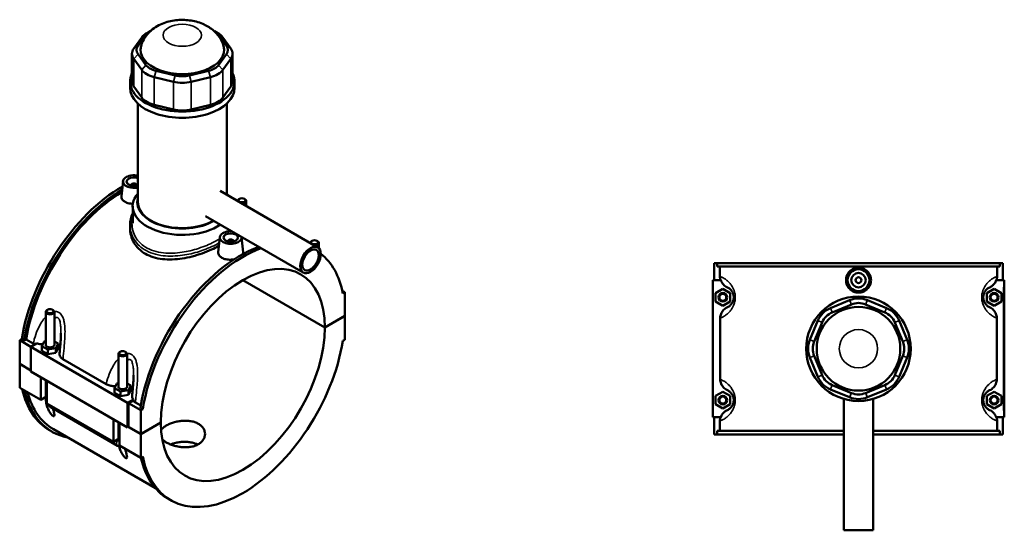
# Model space of a CAD drawing. Header units: millimetres. Extents: x -252 to 972, y -114 to 1174.
# Tile 8 of 8: x -116 to 563, y 822 to 1174. Entities that reach past the tile are written whole.
import ezdxf

# ---------------------------------------------------------------- set-up
doc = ezdxf.new("R2010")
doc.units = ezdxf.units.MM
doc.layers.add('Visible (ANSI)', color=7, linetype='Continuous', lineweight=50)
doc.layers.add('Visible Narrow (ANSI)', color=7, linetype='Continuous', lineweight=35)

msp = doc.modelspace()

# ---------------------------------------------------------------- linework, layer by layer
at = {"layer": 'Visible (ANSI)'}
for p, q in [((-31.81, 1161.49), (-37.28, 1153.87)), ((-34.32, 1155.77), (-28.85, 1163.4)), ((-26.08, 1165.8), (-28.34, 1164.49)), ((18.44, 1165.8), (20.71, 1164.49)), ((21.22, 1163.4), (26.69, 1155.77)), ((29.65, 1153.87), (24.17, 1161.49)), ((-38.5, 1150.33), (-38.5, 1131.26)), ((-28.85, 1142.49), (-34.32, 1150.11)), ((26.69, 1150.11), (21.22, 1142.49)), ((30.86, 1150.33), (30.86, 1131.26)), ((-37.28, 1146.8), (-31.81, 1139.17)), ((24.17, 1139.17), (29.65, 1146.8)), ((-23.15, 1134.17), (-9.94, 1131.01)), ((-8.72, 1135.33), (-21.93, 1138.49)), ((14.29, 1138.49), (1.08, 1135.33)), ((2.31, 1131.01), (15.52, 1134.17)), ((-39.82, 1126.93), (-39.82, 1131.26)), ((-31.81, 1120.1), (-37.28, 1127.73)), ((29.65, 1127.73), (24.17, 1120.1)), ((32.18, 1126.93), (32.18, 1131.26)), ((-34.42, 1047.93), (-34.42, 1115.98)), ((-9.94, 1111.94), (-23.15, 1115.1)), ((15.52, 1115.1), (2.31, 1111.94)), ((26.78, 1053.24), (26.78, 1115.98)), ((-44.68, 1062.57), (-45.78, 1052.35)), ((-39.19, 1059.85), (-39.19, 1059.66)), ((-35.19, 1059.85), (-35.19, 1059.66)), ((22.23, 1055.87), (89.57, 1016.99)), ((-38.02, 1033.71), (-38.02, 1045.32)), ((34.27, 1048.92), (34.27, 1048.94)), ((35.57, 1050.41), (35.14, 1050.17)), ((38.96, 1050.41), (39.39, 1050.17)), ((40.27, 1045.46), (40.27, 1048.94)), ((12.23, 1038.55), (79.57, 999.67)), ((-39.82, 1032.34), (-39.82, 1030.15)), ((22.07, 1024.03), (20.98, 1013.81)), ((27.56, 1021.12), (27.56, 1021.32)), ((31.56, 1021.12), (31.56, 1021.32)), ((37.04, 1024.03), (38.15, 1013.77)), ((84.33, 1020.04), (84.33, 1020.02)), ((85.63, 1021.51), (85.21, 1021.26)), ((89.03, 1021.51), (89.45, 1021.26)), ((90.33, 1020.04), (90.33, 1016.4)), ((362.77, 1006.23), (362.77, 994.43)), ((362.77, 1006.23), (364.75, 1006.23)), ((364.75, 1006.23), (559.8, 1006.23)), ((364.75, 1003.87), (364.75, 1006.23)), ((559.8, 1006.23), (559.8, 1003.87)), ((559.8, 1006.23), (561.77, 1006.23)), ((561.77, 1006.23), (561.77, 994.43)), ((559.8, 1003.87), (364.75, 1003.87)), ((366.74, 997.01), (366.74, 1003.87)), ((557.8, 997.01), (557.8, 1003.87)), ((94.47, 961.75), (37.87, 994.43)), ((37.94, 994.47), (94.47, 961.83)), ((367.36, 994.43), (361.77, 994.43)), ((361.77, 994.43), (361.77, 900.03)), ((557.19, 994.43), (562.27, 994.43)), ((562.27, 994.43), (562.77, 994.43)), ((562.77, 900.03), (562.77, 994.43)), ((106.47, 987.12), (108.26, 986.08)), ((108.26, 986.08), (106.86, 985.28)), ((108.26, 969.79), (108.26, 986.08)), ((363.77, 985.52), (368.77, 988.41)), ((363.77, 979.75), (363.77, 985.52)), ((368.77, 988.41), (373.77, 985.52)), ((373.77, 985.52), (373.77, 979.75)), ((555.77, 988.41), (550.77, 985.52)), ((550.77, 985.52), (550.77, 979.75)), ((560.77, 985.52), (555.77, 988.41)), ((560.77, 979.75), (560.77, 985.52)), ((368.77, 976.86), (363.77, 979.75)), ((373.77, 979.75), (368.77, 976.86)), ((456.15, 980.7), (442.94, 975.22)), ((444.16, 972.27), (457.37, 977.74)), ((467.17, 977.74), (480.38, 972.27)), ((481.61, 975.22), (468.4, 980.7)), ((550.77, 979.75), (555.77, 976.86)), ((555.77, 976.86), (560.77, 979.75)), ((-97.96, 972.6), (-97.96, 949.91)), ((-96.66, 974.07), (-97.08, 973.82)), ((-93.27, 974.07), (-92.84, 973.82)), ((-91.96, 972.6), (-91.96, 949.91)), ((94.47, 961.83), (108.26, 969.79)), ((108.26, 969.71), (94.47, 961.75)), ((108.19, 969.75), (108.26, 969.71)), ((108.26, 953.42), (108.26, 969.71)), ((366.96, 968.34), (366.96, 926.12)), ((434.28, 966.57), (428.81, 953.36)), ((431.77, 952.13), (437.24, 965.34)), ((487.31, 965.34), (492.78, 952.13)), ((495.74, 953.36), (490.27, 966.57)), ((557.59, 926.12), (557.59, 968.34)), ((-115.89, 953.02), (-114.5, 953.82)), ((-115.89, 953.02), (-108.26, 948.61)), ((-115.89, 936.73), (-115.89, 953.02)), ((-112.83, 952.86), (-114.5, 953.82)), ((-111.42, 953.67), (-112.83, 952.86)), ((-106.56, 950.87), (-111.42, 953.67)), ((-104.31, 950.89), (-108.26, 948.61)), ((-100.54, 949.05), (-99.05, 952.27)), ((-99.05, 952.27), (-97.96, 952.44)), ((-91.96, 952.26), (-89.39, 950.78)), ((-89.39, 950.78), (-90.88, 947.56)), ((-89.39, 947.51), (-89.39, 950.78)), ((106.86, 952.62), (108.26, 953.42)), ((-108.26, 948.61), (-41.51, 910.07)), ((-108.26, 948.61), (-108.26, 931.5)), ((-100.54, 945.78), (-100.54, 949.05)), ((-96.46, 946.69), (-100.54, 949.05)), ((-100.54, 945.78), (-96.46, 943.43)), ((-90.88, 947.56), (-96.46, 946.69)), ((-96.46, 943.43), (-96.46, 946.69)), ((-96.46, 943.43), (-90.88, 944.29)), ((-90.88, 944.29), (-90.88, 947.56)), ((-90.88, 944.29), (-89.39, 947.51)), ((-47.9, 921.01), (-47.9, 943.69)), ((-46.6, 945.16), (-47.02, 944.92)), ((-43.2, 945.16), (-42.78, 944.92)), ((-41.9, 921.01), (-41.9, 943.69)), ((-115.89, 936.73), (-108.26, 932.32)), ((-115.89, 936.64), (-115.82, 936.69)), ((-115.89, 920.36), (-115.89, 936.64)), ((-108.26, 932.24), (-115.89, 936.64)), ((-86.14, 940.07), (-56.29, 922.84)), ((428.81, 941.11), (434.28, 927.9)), ((437.24, 929.12), (431.77, 942.33)), ((492.78, 942.33), (487.31, 929.12)), ((490.27, 927.9), (495.74, 941.11)), ((-108.26, 931.5), (-41.51, 892.96)), ((-101.33, 911.95), (-101.33, 927.5)), ((-97.96, 925.56), (-97.96, 913.17)), ((-97.08, 925.05), (-97.08, 909.5)), ((-50.48, 920.15), (-48.98, 923.37)), ((-48.98, 923.37), (-47.9, 923.53)), ((-41.9, 923.36), (-39.32, 921.87)), ((-115.89, 920.36), (-101.33, 911.95)), ((-50.48, 916.88), (-50.48, 920.15)), ((-46.39, 917.79), (-50.48, 920.15)), ((-50.48, 916.88), (-46.39, 914.52)), ((-40.82, 918.65), (-46.39, 917.79)), ((-46.39, 914.52), (-46.39, 917.79)), ((-39.32, 921.87), (-40.82, 918.65)), ((-40.82, 915.39), (-40.82, 918.65)), ((-40.82, 915.39), (-39.32, 918.61)), ((-39.32, 918.61), (-39.32, 921.87)), ((363.77, 914.72), (368.77, 917.61)), ((368.77, 917.61), (373.77, 914.72)), ((442.94, 919.24), (456.15, 913.77)), ((457.37, 916.72), (444.16, 922.2)), ((480.38, 922.2), (467.17, 916.72)), ((468.4, 913.77), (481.61, 919.24)), ((555.77, 917.61), (550.77, 914.72)), ((560.77, 914.72), (555.77, 917.61)), ((-98.52, 913.57), (-101.33, 911.95)), ((-97.96, 913.89), (-98.52, 913.57)), ((-98.52, 913.57), (-97.96, 913.25)), ((-97.08, 909.5), (-51.26, 883.04)), ((-46.39, 914.52), (-40.82, 915.39)), ((-41.51, 910.07), (-37.55, 912.35)), ((-41.51, 892.96), (-41.51, 910.07)), ((-37.69, 911.46), (-40.8, 909.66)), ((-40.8, 909.66), (-32.46, 904.84)), ((-40.8, 909.66), (-40.8, 893.37)), ((-32.48, 908.1), (-36.17, 910.23)), ((363.77, 908.95), (363.77, 914.72)), ((373.77, 914.72), (373.77, 908.95)), ((452.27, 912.65), (452.27, 822.23)), ((472.27, 912.65), (472.27, 822.23)), ((550.77, 914.72), (550.77, 908.95)), ((560.77, 908.95), (560.77, 914.72)), ((-94.34, 906.9), (-48.52, 880.44)), ((-31.06, 905.65), (-32.73, 906.61)), ((-31.06, 905.65), (-32.46, 904.84)), ((-32.46, 904.84), (-32.46, 888.55)), ((368.77, 906.06), (363.77, 908.95)), ((373.77, 908.95), (368.77, 906.06)), ((550.77, 908.95), (555.77, 906.06)), ((555.77, 906.06), (560.77, 908.95)), ((-51.26, 883.04), (-51.26, 898.6)), ((-47.9, 884.27), (-47.9, 896.65)), ((-47.02, 896.15), (-47.02, 880.59)), ((-32.46, 888.55), (-18.67, 896.51)), ((-18.67, 896.43), (-32.46, 888.47)), ((-18.74, 896.47), (-18.67, 896.43)), ((361.77, 900.03), (367.36, 900.03)), ((362.77, 900.03), (362.77, 888.23)), ((366.74, 890.59), (366.74, 897.46)), ((562.27, 900.03), (557.19, 900.03)), ((557.8, 890.59), (557.8, 897.46)), ((561.77, 900.03), (561.77, 888.23)), ((562.77, 900.03), (562.27, 900.03)), ((-93.64, 890.13), (-95.31, 891.09)), ((-92.67, 891.82), (-22.38, 851.24)), ((-40.8, 893.37), (-41.51, 892.96)), ((-32.46, 888.47), (-40.87, 893.33)), ((-40.8, 893.37), (-32.46, 888.55)), ((452.27, 890.59), (364.75, 890.59)), ((364.75, 888.23), (364.75, 890.59)), ((559.8, 890.59), (472.27, 890.59)), ((559.8, 890.59), (559.8, 888.23)), ((-48.46, 884.66), (-51.26, 883.04)), ((-48.83, 884.45), (-48.36, 884.18)), ((-47.9, 884.98), (-48.46, 884.66)), ((-48.46, 884.66), (-47.9, 884.34)), ((-32.46, 888.47), (-32.46, 872.18)), ((364.75, 888.23), (362.77, 888.23)), ((364.75, 888.23), (452.27, 888.23)), ((472.27, 888.23), (559.8, 888.23)), ((561.77, 888.23), (559.8, 888.23)), ((-47.02, 880.59), (-32.46, 872.18)), ((-32.46, 872.18), (-31.06, 872.99)), ((-11.87, 842.92), (-13.54, 843.88)), ((452.27, 822.23), (472.27, 822.23))]:
    msp.add_line(p, q, dxfattribs=at)
for centre, radius in [((462.27, 994.43), 7.5), ((462.27, 994.43), 5), ((462.27, 994.43), 2), ((368.77, 982.63), 3), ((368.77, 982.63), 2.4), ((555.77, 982.63), 3), ((555.77, 982.63), 2.4), ((462.27, 947.23), 36), ((462.27, 947.23), 28.8), ((368.77, 911.83), 3), ((368.77, 911.83), 2.4), ((555.77, 911.83), 3), ((555.77, 911.83), 2.4)]:
    msp.add_circle(centre, radius, dxfattribs=at)
for centre, radius, start, end in [((462.27, 965.91), 16, 67.5, 112.5), ((462.27, 965.91), 12.8, 67.5, 112.5), ((449.06, 960.44), 16, 112.5, 157.5), ((449.06, 960.44), 12.8, 112.5, 157.5), ((475.48, 960.44), 12.8, 22.5, 67.5), ((475.48, 960.44), 16, 22.5, 67.5), ((443.59, 947.23), 16, 157.5, 202.5), ((443.59, 947.23), 12.8, 157.5, 202.5), ((480.95, 947.23), 12.8, 337.5, 22.5), ((480.95, 947.23), 16, 337.5, 22.5), ((449.06, 934.02), 16, 202.5, 247.5), ((449.06, 934.02), 12.8, 202.5, 247.5), ((475.48, 934.02), 12.8, 292.5, 337.5), ((475.48, 934.02), 16, 292.5, 337.5), ((462.27, 928.55), 12.8, 247.5, 292.5), ((462.27, 928.55), 16, 247.5, 292.5)]:
    msp.add_arc(centre, radius, start, end, dxfattribs=at)
for centre, major_axis, start_param, end_param in [((-17.03, 1157.96), (-16, 0), 5.497787, 5.890486), ((-17.03, 1160.57), (12.8, 0), 2.300998, 2.748894), ((9.39, 1160.57), (12.8, 0), 0.392699, 0.840595), ((9.39, 1157.96), (16, 0), 0.392699, 0.785398), ((-22.5, 1150.33), (-16, 0), 5.890486, 6.675884), ((-22.5, 1152.94), (-12.8, 0), 5.890486, 6.675884), ((-3.82, 1152.94), (-28.8, 0), 6.118681, 9.589283), ((14.86, 1152.94), (12.8, 0), 5.890486, 6.675884), ((14.86, 1150.33), (16, 0), 5.890486, 6.675884), ((-17.03, 1145.32), (-12.8, 0), 0.392699, 1.178097), ((9.39, 1145.32), (-12.8, 0), 1.963495, 2.748894), ((-3.82, 1131.26), (-36, 0), 6.011728, 9.696235), ((-17.03, 1142.7), (-16, 0), 0.392699, 1.178097), ((-3.82, 1142.16), (-12.8, 0), 1.178097, 1.963495), ((9.39, 1142.7), (16, 0), 5.105088, 5.890486), ((-3.82, 1126.93), (-36, 0), 0, 3.141593), ((-22.5, 1131.26), (-16, 0), 0, 0.392699), ((-3.82, 1139.54), (16, 0), 4.31969, 5.105088), ((14.86, 1131.26), (16, 0), 5.890486, 6.283185), ((-17.03, 1123.64), (-16, 0), 0.392699, 1.178097), ((9.39, 1123.64), (-16, 0), 1.963495, 2.748894), ((-3.82, 1120.48), (-16, 0), 1.178097, 1.963495), ((-37.19, 1062.3), (-7.5, 0), 4.333317, 8.233054), ((-37.19, 1062.3), (-5, 0), 4.12392, 8.44245), ((-45.54, 977.31), (-49.78, -86.21), 3.920469, 5.295511), ((-37.19, 1059.85), (-2, 0), 2.963882, 6.460896), ((-43.87, 976.34), (49.78, 86.21), 0.805742, 2.153918), ((-43.87, 976.34), (-48.8, -84.52), 3.950393, 5.291407), ((-3.82, 1045.32), (-34.2, 0), 5.820231, 8.728911), ((-3.82, 1045.32), (34.2, 0), 0.373685, 0.462955), ((-3.82, 1047.93), (-31, 0), 6.122368, 8.634795), ((-3.82, 1047.93), (-30.6, 0), 0, 2.35155), ((37.27, 1048.94), (-3, 0), 5.497787, 6.2926), ((37.27, 1048.94), (3, 0), 4.702974, 7.068583), ((29.56, 1023.76), (-7.5, 0), 4.601444, 9.535723), ((29.56, 1021.32), (-2, 0), 2.963882, 6.460896), ((87.33, 1020.04), (-3, 0), 5.497787, 6.2926), ((87.33, 1020.04), (3, 0), 4.702974, 7.068583), ((36.23, 930.1), (49.78, 86.21), 0.604255, 2.153918), ((37.9, 929.13), (-49.78, -86.21), 3.745848, 5.295511), ((37.9, 929.13), (40, 69.28), 5.498412, 8.638755), ((37.9, 929.13), (49.78, 86.21), 5.700064, 6.200065), ((-94.96, 972.6), (3, 0), 2.356194, 7.068583), ((37.9, 929.13), (-40, -69.28), 5.498412, 8.638755), ((37.9, 929.13), (-49.78, -86.21), 5.700064, 8.437103), ((-94.96, 949.91), (-3, 0), 0, 3.141593), ((-94.96, 946.65), (7.5, 0), 0.392349, 0.732403), ((-44.9, 943.69), (3, 0), 2.356194, 7.068583), ((-45.54, 977.31), (-49.78, -86.21), 5.726091, 6.283185), ((-43.87, 976.34), (-49.78, -86.21), 5.726091, 6.48154), ((-43.87, 976.34), (-48.8, -84.52), 5.759078, 6.283185), ((-44.9, 921.01), (-3, 0), 0, 3.141593), ((-44.9, 917.74), (7.5, 0), 0.392349, 0.732403), ((36.23, 930.1), (-49.78, -86.21), 5.724326, 6.283185)]:
    msp.add_ellipse(centre, major_axis=major_axis, ratio=0.57735, start_param=start_param, end_param=end_param, dxfattribs=at)
for centre, major_axis in [((37.27, 1049.43), (-2.4, 0)), ((29.56, 1023.76), (-5, 0)), ((84.57, 1008.33), (5, 8.66)), ((87.33, 1020.53), (-2.4, 0)), ((84.57, 1008.33), (4, 6.93)), ((-94.96, 973.09), (-2.4, 0)), ((-44.9, 944.18), (-2.4, 0))]:
    msp.add_ellipse(centre, major_axis=major_axis, ratio=0.57735, dxfattribs=at)
for points, knots in [([(24.59, 1155.67), (23.95, 1157.89), (22.97, 1159.91), (20.43, 1163.7), (18.82, 1165.38), (14.94, 1168.56), (12.62, 1169.86), (7.32, 1172.12), (4.3, 1172.89), (-1.93, 1173.71), (-5.14, 1173.74), (-11.51, 1172.99), (-14.67, 1172.22), (-20.74, 1169.68), (-23.69, 1167.95), (-28.34, 1163.4), (-30.16, 1160.97), (-31.73, 1157.23), (-32, 1156.46), (-32.23, 1155.67)], [5.662292, 5.662292, 5.662292, 5.662292, 5.86601, 5.86601, 6.110581, 6.110581, 6.433532, 6.433532, 6.842505, 6.842505, 7.269625, 7.269625, 7.69658, 7.69658, 8.106587, 8.106587, 8.402037, 8.402037, 8.474875, 8.474875, 8.474875, 8.474875]), ([(-37.89, 1047.05), (-38.76, 1047.06), (-39.65, 1047.14), (-41.55, 1047.54), (-42.52, 1047.91), (-44.05, 1048.79), (-44.71, 1049.37), (-45.59, 1050.65), (-45.8, 1051.36), (-45.79, 1052.13), (-45.79, 1052.24), (-45.77, 1052.35)], [2.012796, 2.012796, 2.012796, 2.012796, 2.269187, 2.269187, 2.593522, 2.593522, 2.917856, 2.917856, 3.242191, 3.242191, 3.295584, 3.295584, 3.295584, 3.295584]), ([(-39.82, 1032.34), (-39.82, 1033.74), (-39.66, 1035.15), (-39.06, 1037.9), (-38.61, 1039.24), (-38.02, 1040.53), (-38.02, 1040.53), (-38.02, 1040.53)], [24.643771, 24.643771, 24.643771, 24.643771, 25.192059, 25.192059, 25.735146, 25.735146, 25.735155, 25.735155, 25.735155, 25.735155]), ([(21.44, 1018.1), (19.87, 1017.2), (18.12, 1016.31), (14.25, 1014.54), (12.12, 1013.67), (7.68, 1012.1), (5.38, 1011.39), (0.75, 1010.2), (-1.57, 1009.72), (-6.06, 1009.02), (-8.38, 1008.77), (-13.01, 1008.6), (-15.32, 1008.68), (-19.75, 1009.19), (-21.88, 1009.62), (-25.84, 1010.86), (-27.66, 1011.66), (-30.89, 1013.53), (-32.4, 1014.65), (-35.05, 1017.22), (-36.19, 1018.68), (-38.02, 1021.78), (-38.7, 1023.44), (-39.6, 1026.8), (-39.82, 1028.51), (-39.82, 1030.15)], [5.509434, 5.509434, 5.509434, 5.509434, 6.165677, 6.165677, 6.850534, 6.850534, 7.535392, 7.535392, 8.22025, 8.22025, 8.905597, 8.905597, 9.590944, 9.590944, 10.276291, 10.276291, 10.961637, 10.961637, 11.646984, 11.646984, 12.332331, 12.332331, 13.017678, 13.017678, 13.703025, 13.703025, 13.703025, 13.703025]), ([(32.06, 1008.83), (31.23, 1008.65), (30.37, 1008.55), (28.47, 1008.48), (27.32, 1008.56), (25.2, 1009), (24.23, 1009.37), (23.46, 1009.81), (22.7, 1010.25), (22.04, 1010.83), (21.17, 1012.11), (20.95, 1012.82), (20.96, 1013.59), (20.96, 1013.7), (20.98, 1013.81)], [4.292914, 4.292914, 4.292914, 4.292914, 4.538374, 4.538374, 4.862709, 4.862709, 5.187044, 5.187044, 5.187044, 5.511378, 5.511378, 5.835713, 5.835713, 5.889106, 5.889106, 5.889106, 5.889106]), ([(38.14, 1013.77), (38.16, 1013.68), (38.16, 1013.58), (38.16, 1013.1), (38.06, 1012.7), (37.87, 1012.3)], [3.1900692, 3.1900692, 3.1900692, 3.1900692, 3.242191, 3.242191, 3.4562605, 3.4562605, 3.4562605, 3.4562605]), ([(470.89, 994.43), (470.89, 993.35), (470.67, 992.2), (469.79, 990.08), (469.13, 989.12), (467.59, 987.59), (466.63, 986.94), (464.51, 986.06), (463.35, 985.85), (461.19, 985.85), (460.04, 986.06), (457.92, 986.94), (456.95, 987.59), (455.42, 989.12), (454.76, 990.08), (453.87, 992.2), (453.66, 993.35), (453.66, 995.51), (453.87, 996.67), (454.76, 998.78), (455.42, 999.75), (456.95, 1001.27), (457.92, 1001.93), (460.04, 1002.8), (461.19, 1003.02), (463.35, 1003.02), (464.51, 1002.8), (466.63, 1001.93), (467.59, 1001.27), (469.13, 999.75), (469.79, 998.78), (470.67, 996.67), (470.89, 995.51), (470.89, 994.43)], [0, 0, 0, 0, 0.324335, 0.324335, 0.648669, 0.648669, 0.972715, 0.972715, 1.296761, 1.296761, 1.620807, 1.620807, 1.944853, 1.944853, 2.269187, 2.269187, 2.593522, 2.593522, 2.917856, 2.917856, 3.242191, 3.242191, 3.566237, 3.566237, 3.890283, 3.890283, 4.214329, 4.214329, 4.538374, 4.538374, 4.862709, 4.862709, 5.187044, 5.187044, 5.187044, 5.187044]), ([(367.36, 994.43), (367.52, 993.96), (367.72, 993.49), (368.29, 992.46), (368.69, 991.92), (369.91, 990.59), (370.84, 989.93), (371.87, 989.46)], [-0.6918419, -0.6918419, -0.6918419, -0.6918419, -0.5409379, -0.5409379, -0.3386348, -0.3386348, 0, 0, 0, 0]), ([(552.68, 989.46), (553.33, 989.76), (553.94, 990.13), (555.06, 991.04), (555.57, 991.56), (556.51, 992.84), (556.91, 993.61), (557.19, 994.43)], [-0.7435075, -0.7435075, -0.7435075, -0.7435075, -0.5291105, -0.5291105, -0.3123219, -0.3123219, -0.0522051, -0.0522051, -0.0522051, -0.0522051]), ([(371.87, 989.46), (371.88, 989.46), (371.9, 989.45), (372.18, 989.32), (372.5, 989.15), (373.12, 988.75), (373.41, 988.54), (373.98, 988.04), (374.25, 987.77), (374.74, 987.18), (374.96, 986.89), (375.3, 986.33), (375.43, 986.1), (375.7, 985.53), (375.83, 985.2), (376.02, 984.6), (376.08, 984.33), (376.19, 983.79), (376.23, 983.51), (376.27, 983.03), (376.27, 982.83), (376.27, 982.63), (376.27, 982.43), (376.27, 982.24), (376.23, 981.75), (376.19, 981.47), (376.08, 980.93), (376.02, 980.67), (375.83, 980.06), (375.7, 979.73), (375.43, 979.17), (375.3, 978.93), (374.96, 978.37), (374.74, 978.08), (374.25, 977.5), (373.98, 977.23), (373.41, 976.73), (373.12, 976.51), (372.5, 976.11), (372.18, 975.95), (371.9, 975.81), (371.88, 975.81), (371.87, 975.8)], [0.919571, 0.919571, 0.919571, 0.919571, 0.958694, 0.958694, 1.670668, 1.670668, 2.213684, 2.213684, 2.673377, 2.673377, 3.031843, 3.031843, 3.263194, 3.263194, 3.529941, 3.529941, 3.711892, 3.711892, 3.892173, 3.892173, 4.014857, 4.014857, 4.014857, 4.13754, 4.13754, 4.317822, 4.317822, 4.499773, 4.499773, 4.76652, 4.76652, 4.99787, 4.99787, 5.356337, 5.356337, 5.816029, 5.816029, 6.359046, 6.359046, 7.07102, 7.07102, 7.110142, 7.110142, 7.110142, 7.110142]), ([(552.68, 975.8), (552.66, 975.81), (552.65, 975.81), (552.36, 975.95), (552.05, 976.11), (551.42, 976.51), (551.13, 976.73), (550.56, 977.23), (550.29, 977.5), (549.8, 978.08), (549.59, 978.37), (549.25, 978.93), (549.11, 979.17), (548.85, 979.73), (548.72, 980.06), (548.53, 980.67), (548.46, 980.93), (548.36, 981.47), (548.32, 981.75), (548.28, 982.24), (548.27, 982.43), (548.27, 982.63), (548.27, 982.83), (548.28, 983.03), (548.32, 983.51), (548.36, 983.79), (548.46, 984.33), (548.53, 984.6), (548.72, 985.2), (548.85, 985.53), (549.11, 986.1), (549.25, 986.33), (549.59, 986.89), (549.8, 987.18), (550.29, 987.77), (550.56, 988.04), (551.13, 988.54), (551.42, 988.75), (552.05, 989.15), (552.36, 989.32), (552.65, 989.45), (552.66, 989.46), (552.68, 989.46)], [0.91957, 0.91957, 0.91957, 0.91957, 0.958693, 0.958693, 1.670668, 1.670668, 2.213684, 2.213684, 2.673377, 2.673377, 3.031843, 3.031843, 3.263193, 3.263193, 3.52994, 3.52994, 3.711891, 3.711891, 3.892172, 3.892172, 4.014856, 4.014856, 4.014856, 4.13754, 4.13754, 4.317821, 4.317821, 4.499772, 4.499772, 4.766518, 4.766518, 4.997869, 4.997869, 5.356335, 5.356335, 5.816028, 5.816028, 6.359044, 6.359044, 7.071018, 7.071018, 7.110141, 7.110141, 7.110141, 7.110141]), ([(371.87, 975.8), (370.89, 975.36), (369.99, 974.73), (368.52, 973.19), (367.94, 972.3), (367.16, 970.38), (366.96, 969.37), (366.96, 968.34)], [-0.9459282, -0.9459282, -0.9459282, -0.9459282, -0.6227514, -0.6227514, -0.3074983, -0.3074983, 0, 0, 0, 0]), ([(557.59, 968.34), (557.59, 969.36), (557.39, 970.36), (556.64, 972.24), (556.09, 973.1), (554.63, 974.67), (553.71, 975.33), (552.68, 975.8)], [-0.9470392, -0.9470392, -0.9470392, -0.9470392, -0.6421729, -0.6421729, -0.3386348, -0.3386348, 0, 0, 0, 0]), ([(-87.46, 957.96), (-87.46, 957.07), (-87.49, 956.14), (-87.57, 954.27), (-87.63, 953.32), (-87.76, 951.41), (-87.84, 950.44), (-88.01, 948.51), (-88.1, 947.54), (-88.29, 945.6), (-88.38, 944.63), (-88.48, 943.66)], [5.611075, 5.611075, 5.611075, 5.611075, 5.923907, 5.923907, 6.236739, 6.236739, 6.549571, 6.549571, 6.862403, 6.862403, 7.175235, 7.175235, 7.175235, 7.175235]), ([(-104.31, 950.89), (-103.86, 950.76), (-103.39, 950.65), (-102.26, 950.46), (-101.59, 950.4), (-100.58, 950.38), (-100.25, 950.38), (-99.91, 950.4)], [-0.6918419, -0.6918419, -0.6918419, -0.6918419, -0.5409379, -0.5409379, -0.3386348, -0.3386348, -0.2380932, -0.2380932, -0.2380932, -0.2380932]), ([(-88.48, 943.66), (-88.49, 943.54), (-88.49, 943.42), (-88.47, 942.69), (-88.25, 942.09), (-87.44, 940.99), (-86.86, 940.49), (-86.14, 940.07)], [-0.6862685, -0.6862685, -0.6862685, -0.6862685, -0.6227514, -0.6227514, -0.3074983, -0.3074983, 0, 0, 0, 0]), ([(-37.4, 929.06), (-37.4, 928.16), (-37.42, 927.24), (-37.51, 925.37), (-37.56, 924.42), (-37.7, 922.5), (-37.78, 921.54), (-37.95, 919.61), (-38.04, 918.64), (-38.23, 916.7), (-38.32, 915.73), (-38.42, 914.76)], [5.611075, 5.611075, 5.611075, 5.611075, 5.923907, 5.923907, 6.236739, 6.236739, 6.549571, 6.549571, 6.862403, 6.862403, 7.175235, 7.175235, 7.175235, 7.175235]), ([(366.96, 926.12), (366.96, 925.11), (367.16, 924.1), (367.91, 922.22), (368.46, 921.36), (369.91, 919.79), (370.84, 919.13), (371.87, 918.66)], [-0.9470392, -0.9470392, -0.9470392, -0.9470392, -0.6421729, -0.6421729, -0.3386348, -0.3386348, 0, 0, 0, 0]), ([(552.68, 918.66), (553.66, 919.11), (554.55, 919.74), (556.03, 921.27), (556.61, 922.16), (557.39, 924.09), (557.59, 925.1), (557.59, 926.12)], [-0.9459282, -0.9459282, -0.9459282, -0.9459282, -0.6227514, -0.6227514, -0.3074983, -0.3074983, 0, 0, 0, 0]), ([(-56.29, 922.84), (-55.57, 922.42), (-54.72, 922.09), (-52.86, 921.63), (-51.86, 921.5), (-50.52, 921.48), (-50.18, 921.48), (-49.85, 921.5)], [-0.9470392, -0.9470392, -0.9470392, -0.9470392, -0.6421729, -0.6421729, -0.3386348, -0.3386348, -0.2380932, -0.2380932, -0.2380932, -0.2380932]), ([(371.87, 918.66), (371.88, 918.66), (371.9, 918.65), (372.18, 918.52), (372.5, 918.35), (373.12, 917.95), (373.41, 917.74), (373.98, 917.24), (374.25, 916.97), (374.74, 916.38), (374.96, 916.09), (375.3, 915.53), (375.43, 915.3), (375.7, 914.73), (375.83, 914.4), (376.02, 913.8), (376.08, 913.53), (376.19, 912.99), (376.23, 912.71), (376.27, 912.23), (376.27, 912.03), (376.27, 911.83), (376.27, 911.63), (376.27, 911.44), (376.23, 910.95), (376.19, 910.67), (376.08, 910.13), (376.02, 909.87), (375.83, 909.26), (375.7, 908.93), (375.43, 908.37), (375.3, 908.13), (374.96, 907.57), (374.74, 907.28), (374.25, 906.7), (373.98, 906.43), (373.41, 905.93), (373.12, 905.71), (372.5, 905.31), (372.18, 905.15), (371.9, 905.01), (371.88, 905.01), (371.87, 905)], [0.919571, 0.919571, 0.919571, 0.919571, 0.958694, 0.958694, 1.670668, 1.670668, 2.213685, 2.213685, 2.673377, 2.673377, 3.031843, 3.031843, 3.263194, 3.263194, 3.529941, 3.529941, 3.711892, 3.711892, 3.892173, 3.892173, 4.014857, 4.014857, 4.014857, 4.13754, 4.13754, 4.317822, 4.317822, 4.499773, 4.499773, 4.766519, 4.766519, 4.99787, 4.99787, 5.356336, 5.356336, 5.816029, 5.816029, 6.359045, 6.359045, 7.07102, 7.07102, 7.110142, 7.110142, 7.110142, 7.110142]), ([(552.68, 905), (552.66, 905.01), (552.65, 905.01), (552.36, 905.15), (552.05, 905.31), (551.42, 905.71), (551.13, 905.93), (550.56, 906.43), (550.29, 906.7), (549.8, 907.28), (549.59, 907.57), (549.25, 908.13), (549.11, 908.37), (548.85, 908.93), (548.72, 909.26), (548.53, 909.87), (548.46, 910.13), (548.36, 910.67), (548.32, 910.95), (548.28, 911.44), (548.27, 911.63), (548.27, 911.83), (548.27, 912.03), (548.28, 912.23), (548.32, 912.71), (548.36, 912.99), (548.46, 913.53), (548.53, 913.8), (548.72, 914.4), (548.85, 914.73), (549.11, 915.3), (549.25, 915.53), (549.59, 916.09), (549.8, 916.38), (550.29, 916.97), (550.56, 917.24), (551.13, 917.74), (551.42, 917.95), (552.05, 918.35), (552.36, 918.52), (552.65, 918.65), (552.66, 918.66), (552.68, 918.66)], [0.919184, 0.919184, 0.919184, 0.919184, 0.958312, 0.958312, 1.670286, 1.670286, 2.213301, 2.213301, 2.672993, 2.672993, 3.031458, 3.031458, 3.262808, 3.262808, 3.529554, 3.529554, 3.711505, 3.711505, 3.891786, 3.891786, 4.01447, 4.01447, 4.01447, 4.137153, 4.137153, 4.317434, 4.317434, 4.499385, 4.499385, 4.766132, 4.766132, 4.997481, 4.997481, 5.355946, 5.355946, 5.815638, 5.815638, 6.358653, 6.358653, 7.070628, 7.070628, 7.109755, 7.109755, 7.109755, 7.109755]), ([(-97.96, 913.17), (-97.96, 912.64), (-97.89, 912.14), (-97.66, 911.16), (-97.49, 910.69), (-97.22, 910.1), (-97.15, 909.97), (-97.08, 909.84)], [1.5707963, 1.5707963, 1.5707963, 1.5707963, 1.8849556, 1.8849556, 2.1991149, 2.1991149, 2.2930913, 2.2930913, 2.2930913, 2.2930913]), ([(-93.07, 906.17), (-92.99, 905.91), (-92.92, 905.66), (-92.59, 904.59), (-92.34, 903.72), (-92.08, 902.56), (-92.01, 902.19), (-91.95, 901.54), (-91.95, 901.26), (-92.07, 900.88), (-92.18, 900.74), (-92.43, 900.73), (-92.5, 900.74), (-92.66, 900.79), (-92.75, 900.83), (-92.93, 900.94), (-93.04, 901.01), (-93.25, 901.18), (-93.35, 901.27), (-93.78, 901.67), (-94.12, 902.07), (-94.73, 902.86), (-95.03, 903.32), (-95.58, 904.25), (-95.83, 904.72), (-96.49, 906.12), (-96.83, 907.04), (-97.44, 909.05), (-97.71, 910.31), (-97.89, 911.91), (-97.92, 912.26), (-97.94, 912.6)], [1.251117, 1.251117, 1.251117, 1.251117, 1.359554, 1.359554, 1.734678, 1.734678, 1.92224, 1.92224, 2.109803, 2.109803, 2.246381, 2.246381, 2.28528, 2.28528, 2.324179, 2.324179, 2.363078, 2.363078, 2.401977, 2.401977, 2.538555, 2.538555, 2.726117, 2.726117, 2.91368, 2.91368, 3.288804, 3.288804, 3.819435, 3.819435, 3.969845, 3.969845, 3.969845, 3.969845]), ([(-38.42, 914.76), (-38.45, 914.43), (-38.42, 914.1), (-38.21, 913.27), (-37.94, 912.8), (-37.55, 912.35)], [-0.4842118, -0.4842118, -0.4842118, -0.4842118, -0.3123219, -0.3123219, -0.0522051, -0.0522051, -0.0522051, -0.0522051]), ([(-96.79, 909.32), (-96.71, 909.2), (-96.63, 909.07), (-96.25, 908.55), (-95.93, 908.17), (-95.2, 907.48), (-94.8, 907.16), (-94.34, 906.9)], [2.4192976, 2.4192976, 2.4192976, 2.4192976, 2.5132741, 2.5132741, 2.8274334, 2.8274334, 3.1415927, 3.1415927, 3.1415927, 3.1415927]), ([(371.87, 905), (371.22, 904.71), (370.6, 904.33), (369.48, 903.43), (368.98, 902.91), (368.03, 901.63), (367.63, 900.85), (367.36, 900.03)], [-0.7435075, -0.7435075, -0.7435075, -0.7435075, -0.5291105, -0.5291105, -0.3123219, -0.3123219, -0.0522051, -0.0522051, -0.0522051, -0.0522051]), ([(557.19, 900.03), (557.03, 900.51), (556.83, 900.97), (556.26, 902), (555.86, 902.55), (554.63, 903.87), (553.71, 904.53), (552.68, 905)], [-0.6918419, -0.6918419, -0.6918419, -0.6918419, -0.5409379, -0.5409379, -0.3386348, -0.3386348, 0, 0, 0, 0]), ([(-18.48, 891.32), (-18.43, 891.39), (-18.37, 891.47), (-17.91, 892.04), (-17.41, 892.53), (-16.26, 893.46), (-15.6, 893.9), (-14.21, 894.7), (-13.42, 895.1), (-11.7, 895.83), (-10.78, 896.16), (-8.84, 896.74), (-7.84, 896.99), (-5.82, 897.37), (-4.8, 897.5), (-2.83, 897.66), (-1.82, 897.69), (0.2, 897.62), (1.21, 897.52), (3.14, 897.17), (4.07, 896.93), (5.78, 896.33), (6.57, 895.97), (7.27, 895.57)], [6.470135, 6.470135, 6.470135, 6.470135, 6.515281, 6.515281, 6.811422, 6.811422, 7.107563, 7.107563, 7.403703, 7.403703, 7.699844, 7.699844, 7.995985, 7.995985, 8.292126, 8.292126, 8.588282, 8.588282, 8.884438, 8.884438, 9.180594, 9.180594, 9.47675, 9.47675, 9.47675, 9.47675]), ([(7.27, 895.57), (7.97, 895.17), (8.62, 894.69), (9.77, 893.64), (10.27, 893.06), (11.07, 891.82), (11.37, 891.17), (11.77, 889.85), (11.86, 889.18), (11.86, 887.88), (11.77, 887.22), (11.37, 885.89), (11.07, 885.24), (10.27, 884.01), (9.77, 883.42), (8.62, 882.37), (7.97, 881.9), (6.57, 881.1), (5.78, 880.73), (4.07, 880.13), (3.14, 879.89), (1.21, 879.55), (0.2, 879.44), (-1.82, 879.37), (-2.83, 879.4), (-4.8, 879.56), (-5.82, 879.69), (-7.84, 880.08), (-8.84, 880.32), (-10.78, 880.9), (-11.7, 881.24), (-13.42, 881.97), (-14.21, 882.36), (-15.6, 883.17), (-16.26, 883.61), (-17.13, 884.31), (-17.41, 884.56), (-17.66, 884.81)], [0, 0, 0, 0, 0.296156, 0.296156, 0.592312, 0.592312, 0.888468, 0.888468, 1.184624, 1.184624, 1.480765, 1.480765, 1.776906, 1.776906, 2.073047, 2.073047, 2.369188, 2.369188, 2.665328, 2.665328, 2.961469, 2.961469, 3.25761, 3.25761, 3.553751, 3.553751, 3.849907, 3.849907, 4.146063, 4.146063, 4.442219, 4.442219, 4.738375, 4.738375, 5.034531, 5.034531, 5.188195, 5.188195, 5.188195, 5.188195]), ([(-48.36, 884.18), (-48.28, 884.13), (-48.22, 884.11), (-48.09, 884.09), (-48.04, 884.09), (-47.97, 884.13), (-47.94, 884.16), (-47.91, 884.22), (-47.9, 884.25), (-47.9, 884.28)], [0, 0, 0, 0, 0.0301742, 0.0301742, 0.061514, 0.061514, 0.0866927, 0.0866927, 0.1036965, 0.1036965, 0.1036965, 0.1036965]), ([(6.78, 881.23), (6.21, 881.53), (5.59, 881.8), (4.07, 882.35), (3.14, 882.6), (1.21, 882.96), (0.21, 883.07), (-1.82, 883.18), (-2.83, 883.16), (-4.8, 883.03), (-5.82, 882.91), (-7.84, 882.56), (-8.85, 882.32), (-10.54, 881.84), (-11.25, 881.6), (-11.92, 881.34)], [0.066717, 0.066717, 0.066717, 0.066717, 0.295877, 0.295877, 0.591755, 0.591755, 0.887632, 0.887632, 1.183509, 1.183509, 1.47938, 1.47938, 1.77525, 1.77525, 1.998071, 1.998071, 1.998071, 1.998071]), ([(-48.52, 880.44), (-48.06, 880.18), (-47.55, 879.96), (-46.54, 879.76), (-46.09, 879.73), (-45.61, 879.78)], [3.1415927, 3.1415927, 3.1415927, 3.1415927, 3.4557519, 3.4557519, 3.6781723, 3.6781723, 3.6781723, 3.6781723]), ([(-43.41, 878.51), (-43.18, 877.8), (-42.96, 877.13), (-42.56, 875.81), (-42.35, 875.07), (-42.02, 873.7), (-41.9, 873.08), (-41.9, 872.27), (-41.96, 871.93), (-42.27, 871.83), (-42.35, 871.82), (-42.54, 871.86), (-42.66, 871.91), (-42.87, 872.04), (-42.98, 872.11), (-43.19, 872.27), (-43.29, 872.36), (-43.72, 872.76), (-44.06, 873.16), (-44.66, 873.96), (-44.97, 874.42), (-45.52, 875.35), (-45.76, 875.82), (-46.43, 877.21), (-46.77, 878.13), (-47.12, 879.28), (-47.21, 879.6), (-47.29, 879.92)], [1.080823, 1.080823, 1.080823, 1.080823, 1.355999, 1.355999, 1.673488, 1.673488, 1.990978, 1.990978, 2.212136, 2.212136, 2.263704, 2.263704, 2.315272, 2.315272, 2.354171, 2.354171, 2.393071, 2.393071, 2.529649, 2.529649, 2.717211, 2.717211, 2.904773, 2.904773, 3.279897, 3.279897, 3.420885, 3.420885, 3.420885, 3.420885])]:
    msp.add_open_spline(points, degree=3, knots=knots, dxfattribs=at)
for points in [[(367.17, 994.43), (366.89, 995.26), (366.74, 996.13), (366.74, 997.01)], [(557.8, 997.01), (557.8, 996.13), (557.66, 995.26), (557.37, 994.43)], [(-105.34, 950.29), (-105.78, 950.46), (-106.19, 950.65), (-106.56, 950.87)], [(-37.55, 912.35), (-37.6, 912.05), (-37.64, 911.75), (-37.69, 911.46)], [(-36.17, 910.23), (-36.79, 910.59), (-37.3, 911), (-37.69, 911.46)], [(366.74, 897.46), (366.74, 898.34), (366.89, 899.2), (367.17, 900.03)], [(557.37, 900.03), (557.66, 899.2), (557.8, 898.34), (557.8, 897.46)]]:
    msp.add_open_spline(points, degree=3, dxfattribs=at)
at = {"layer": 'Visible Narrow (ANSI)'}
for p, q in [((-28.85, 1163.4), (-31.81, 1161.49)), ((21.22, 1163.4), (24.17, 1161.49)), ((-37.28, 1153.87), (-34.32, 1155.77)), ((26.69, 1155.77), (29.65, 1153.87)), ((-34.32, 1150.11), (-37.28, 1146.8)), ((26.69, 1150.11), (29.65, 1146.8)), ((-37.28, 1127.73), (-37.28, 1146.8)), ((-28.85, 1142.49), (-31.81, 1139.17)), ((21.22, 1142.49), (24.17, 1139.17)), ((29.65, 1146.8), (29.65, 1127.73)), ((-31.81, 1139.17), (-31.81, 1120.1)), ((-21.93, 1138.49), (-23.15, 1134.17)), ((-23.15, 1115.1), (-23.15, 1134.17)), ((-8.72, 1135.33), (-9.94, 1131.01)), ((1.08, 1135.33), (2.31, 1131.01)), ((14.29, 1138.49), (15.52, 1134.17)), ((15.52, 1134.17), (15.52, 1115.1)), ((24.17, 1120.1), (24.17, 1139.17)), ((-9.94, 1131.01), (-9.94, 1111.94)), ((2.31, 1111.94), (2.31, 1131.01)), ((562.27, 989.71), (562.27, 904.75)), ((457.31, 977.89), (456.21, 980.55)), ((467.23, 977.89), (468.33, 980.55)), ((443, 975.08), (444.1, 972.42)), ((480.44, 972.42), (481.54, 975.08)), ((437.09, 965.4), (434.43, 966.5)), ((487.46, 965.4), (490.12, 966.5)), ((431.62, 952.19), (428.96, 953.29)), ((492.93, 952.19), (495.59, 953.29)), ((431.62, 942.27), (428.96, 941.17)), ((492.93, 942.27), (495.59, 941.17)), ((437.09, 929.06), (434.43, 927.96)), ((487.46, 929.06), (490.12, 927.96)), ((444.1, 922.05), (443, 919.39)), ((457.31, 916.58), (456.21, 913.92)), ((467.23, 916.58), (468.33, 913.92)), ((480.44, 922.05), (481.54, 919.39))]:
    msp.add_line(p, q, dxfattribs=at)
msp.add_circle((462.27, 947.23), 13.21, dxfattribs=at)
msp.add_ellipse((-3.82, 1163.06), major_axis=(-13.21, 0), ratio=0.57735, dxfattribs=at)
for centre, major_axis, start_param, end_param in [((-94.96, 913.17), (-3, 0), 0, 0.785398), ((-92.84, 909.5), (-1.5, -2.6), 5.497787, 6.283185), ((-47.02, 883.04), (-1.5, -2.6), 4.60711, 6.283185), ((-44.9, 884.27), (-3, 0), 0, 0.785398)]:
    msp.add_ellipse(centre, major_axis=major_axis, ratio=0.57735, start_param=start_param, end_param=end_param, dxfattribs=at)
for points, knots in [([(-39.82, 1032.34), (-39.82, 1029.29), (-39.06, 1026.25), (-36.15, 1020.82), (-34.06, 1018.42), (-27.95, 1013.97), (-23.55, 1012.28), (-14.43, 1010.83), (-9.84, 1010.84), (-1.24, 1011.84), (2.75, 1012.68), (10.63, 1014.99), (14.48, 1016.48), (19.22, 1018.76), (20.47, 1019.42), (21.65, 1020.1)], [-24.643771, -24.643771, -24.643771, -24.643771, -23.399959, -23.399959, -22.208095, -22.208095, -20.657291, -20.657291, -19.302437, -19.302437, -18.139467, -18.139467, -16.906723, -16.906723, -16.427177, -16.427177, -16.427177, -16.427177]), ([(21.95, 1022.92), (20.42, 1021.96), (18.71, 1021.02), (13.57, 1018.52), (9.84, 1017.05), (2.24, 1014.75), (-1.61, 1013.89), (-9.89, 1012.82), (-14.31, 1012.77), (-23.05, 1014.07), (-27.27, 1015.67), (-33.1, 1019.94), (-35.09, 1022.26), (-38.07, 1027.99), (-38.74, 1031.53), (-38.33, 1035.79), (-38.2, 1036.59), (-38.02, 1037.38)], [16.220045, 16.220045, 16.220045, 16.220045, 16.906723, 16.906723, 18.139467, 18.139467, 19.302437, 19.302437, 20.657291, 20.657291, 22.208095, 22.208095, 23.399959, 23.399959, 24.860585, 24.860585, 25.198636, 25.198636, 25.198636, 25.198636]), ([(366.96, 968.34), (367.13, 968.41), (367.31, 968.48), (368.1, 968.81), (368.82, 969.15), (370.22, 969.99), (370.87, 970.43), (372.15, 971.46), (372.76, 972.02), (373.86, 973.22), (374.35, 973.83), (375.12, 974.98), (375.41, 975.47), (376.01, 976.63), (376.31, 977.32), (376.73, 978.57), (376.88, 979.11), (377.12, 980.24), (377.21, 980.82), (377.29, 981.81), (377.31, 982.22), (377.31, 982.63), (377.31, 983.04), (377.29, 983.45), (377.21, 984.45), (377.12, 985.03), (376.88, 986.15), (376.73, 986.69), (376.31, 987.95), (376.01, 988.63), (375.41, 989.79), (375.12, 990.28), (374.35, 991.44), (373.86, 992.04), (372.76, 993.25), (372.15, 993.81), (370.87, 994.84), (370.22, 995.28), (368.82, 996.11), (368.1, 996.45), (367.22, 996.82), (366.97, 996.92), (366.74, 997.01)], [-7.287711, -7.287711, -7.287711, -7.287711, -7.07102, -7.07102, -6.359046, -6.359046, -5.816029, -5.816029, -5.356337, -5.356337, -4.99787, -4.99787, -4.76652, -4.76652, -4.499773, -4.499773, -4.317822, -4.317822, -4.13754, -4.13754, -4.014857, -4.014857, -4.014857, -3.892173, -3.892173, -3.711892, -3.711892, -3.529941, -3.529941, -3.263194, -3.263194, -3.031843, -3.031843, -2.673377, -2.673377, -2.213684, -2.213684, -1.670668, -1.670668, -0.958694, -0.958694, -0.64771, -0.64771, -0.64771, -0.64771]), ([(557.8, 997.01), (557.57, 996.92), (557.32, 996.82), (556.44, 996.45), (555.73, 996.11), (554.33, 995.28), (553.67, 994.84), (552.39, 993.81), (551.78, 993.25), (550.68, 992.04), (550.2, 991.44), (549.43, 990.28), (549.13, 989.79), (548.54, 988.63), (548.24, 987.95), (547.82, 986.69), (547.67, 986.15), (547.43, 985.03), (547.34, 984.45), (547.26, 983.45), (547.24, 983.04), (547.24, 982.63), (547.24, 982.22), (547.26, 981.81), (547.34, 980.82), (547.43, 980.24), (547.67, 979.11), (547.82, 978.57), (548.24, 977.32), (548.54, 976.63), (549.13, 975.47), (549.43, 974.98), (550.2, 973.83), (550.68, 973.22), (551.78, 972.02), (552.39, 971.46), (553.67, 970.43), (554.33, 969.99), (555.73, 969.15), (556.44, 968.81), (557.24, 968.48), (557.42, 968.41), (557.59, 968.34)], [-7.382003, -7.382003, -7.382003, -7.382003, -7.071018, -7.071018, -6.359044, -6.359044, -5.816028, -5.816028, -5.356335, -5.356335, -4.997869, -4.997869, -4.766518, -4.766518, -4.499772, -4.499772, -4.317821, -4.317821, -4.13754, -4.13754, -4.014856, -4.014856, -4.014856, -3.892172, -3.892172, -3.711891, -3.711891, -3.52994, -3.52994, -3.263193, -3.263193, -3.031843, -3.031843, -2.673377, -2.673377, -2.213684, -2.213684, -1.670668, -1.670668, -0.958693, -0.958693, -0.742002, -0.742002, -0.742002, -0.742002]), ([(-86.14, 940.07), (-86.07, 940.79), (-85.99, 941.52), (-85.67, 944.64), (-85.4, 947.08), (-85, 951.45), (-84.85, 953.37), (-84.67, 956.94), (-84.63, 958.59), (-84.71, 961.51), (-84.79, 962.79), (-85.07, 964.84), (-85.21, 965.64), (-85.6, 967.29), (-85.88, 968.14), (-86.47, 969.46), (-86.74, 969.96), (-87.37, 970.87), (-87.72, 971.27), (-88.36, 971.83), (-88.64, 972.03), (-88.93, 972.2), (-89.22, 972.37), (-89.52, 972.5), (-90.28, 972.75), (-90.76, 972.82), (-91.48, 972.83), (-91.73, 972.82), (-91.98, 972.79)], [-7.287711, -7.287711, -7.287711, -7.287711, -7.07102, -7.07102, -6.359046, -6.359046, -5.816029, -5.816029, -5.356337, -5.356337, -4.99787, -4.99787, -4.76652, -4.76652, -4.499773, -4.499773, -4.317822, -4.317822, -4.13754, -4.13754, -4.014857, -4.014857, -4.014857, -3.892173, -3.892173, -3.711892, -3.711892, -3.618497, -3.618497, -3.618497, -3.618497]), ([(-97.96, 969.21), (-98.23, 968.93), (-98.48, 968.64), (-99.65, 967.26), (-100.47, 966.06), (-102.11, 963.33), (-102.88, 961.78), (-104.46, 958.08), (-105.21, 955.92), (-106.09, 952.78), (-106.34, 951.83), (-106.56, 950.87)], [-2.79827, -2.79827, -2.79827, -2.79827, -2.673377, -2.673377, -2.213684, -2.213684, -1.670668, -1.670668, -0.958694, -0.958694, -0.64771, -0.64771, -0.64771, -0.64771]), ([(-91.96, 967.88), (-91.8, 968.05), (-91.63, 968.19), (-91.23, 968.48), (-91, 968.61), (-90.54, 968.75), (-90.31, 968.77), (-89.95, 968.7), (-89.8, 968.64), (-89.66, 968.56), (-89.52, 968.48), (-89.39, 968.38), (-89.07, 968.05), (-88.9, 967.8), (-88.59, 967.22), (-88.45, 966.88), (-88.16, 965.97), (-88.02, 965.37), (-87.81, 964.17), (-87.73, 963.59), (-87.58, 962.06), (-87.52, 961.08), (-87.47, 959.39), (-87.46, 958.68), (-87.46, 957.97)], [3.393944, 3.393944, 3.393944, 3.393944, 3.529941, 3.529941, 3.711892, 3.711892, 3.892173, 3.892173, 4.014857, 4.014857, 4.014857, 4.13754, 4.13754, 4.317822, 4.317822, 4.499773, 4.499773, 4.76652, 4.76652, 4.99787, 4.99787, 5.356337, 5.356337, 5.611075, 5.611075, 5.611075, 5.611075]), ([(-36.17, 910.23), (-36.07, 911.26), (-35.96, 912.29), (-35.6, 915.73), (-35.34, 918.17), (-34.94, 922.55), (-34.78, 924.47), (-34.61, 928.04), (-34.57, 929.68), (-34.65, 932.61), (-34.73, 933.88), (-35, 935.94), (-35.14, 936.73), (-35.54, 938.39), (-35.81, 939.24), (-36.4, 940.56), (-36.68, 941.06), (-37.31, 941.96), (-37.65, 942.36), (-38.3, 942.93), (-38.58, 943.13), (-38.86, 943.3), (-39.15, 943.46), (-39.46, 943.6), (-40.22, 943.85), (-40.69, 943.92), (-41.42, 943.93), (-41.67, 943.92), (-41.92, 943.88)], [-7.382004, -7.382004, -7.382004, -7.382004, -7.07102, -7.07102, -6.359045, -6.359045, -5.816029, -5.816029, -5.356336, -5.356336, -4.99787, -4.99787, -4.766519, -4.766519, -4.499773, -4.499773, -4.317822, -4.317822, -4.13754, -4.13754, -4.014857, -4.014857, -4.014857, -3.892173, -3.892173, -3.711892, -3.711892, -3.618497, -3.618497, -3.618497, -3.618497]), ([(-47.9, 940.3), (-48.16, 940.02), (-48.42, 939.74), (-49.58, 938.35), (-50.41, 937.16), (-52.04, 934.43), (-52.82, 932.87), (-54.4, 929.18), (-55.14, 927.02), (-55.95, 924.17), (-56.12, 923.5), (-56.29, 922.84)], [-2.79827, -2.79827, -2.79827, -2.79827, -2.673377, -2.673377, -2.213685, -2.213685, -1.670668, -1.670668, -0.958694, -0.958694, -0.742003, -0.742003, -0.742003, -0.742003]), ([(-41.9, 938.97), (-41.73, 939.14), (-41.57, 939.29), (-41.17, 939.58), (-40.94, 939.7), (-40.48, 939.84), (-40.25, 939.86), (-39.88, 939.79), (-39.74, 939.74), (-39.6, 939.66), (-39.46, 939.58), (-39.32, 939.47), (-39.01, 939.14), (-38.84, 938.9), (-38.53, 938.31), (-38.39, 937.98), (-38.09, 937.07), (-37.95, 936.47), (-37.74, 935.27), (-37.67, 934.68), (-37.51, 933.15), (-37.46, 932.18), (-37.41, 930.49), (-37.4, 929.78), (-37.4, 929.06)], [3.393944, 3.393944, 3.393944, 3.393944, 3.529941, 3.529941, 3.711892, 3.711892, 3.892173, 3.892173, 4.014857, 4.014857, 4.014857, 4.13754, 4.13754, 4.317822, 4.317822, 4.499773, 4.499773, 4.766519, 4.766519, 4.99787, 4.99787, 5.356336, 5.356336, 5.611075, 5.611075, 5.611075, 5.611075]), ([(366.74, 897.46), (366.97, 897.54), (367.22, 897.64), (368.1, 898.01), (368.82, 898.35), (370.22, 899.19), (370.87, 899.63), (372.15, 900.66), (372.76, 901.22), (373.86, 902.42), (374.35, 903.03), (375.12, 904.18), (375.41, 904.67), (376.01, 905.83), (376.31, 906.52), (376.73, 907.77), (376.88, 908.31), (377.12, 909.44), (377.21, 910.02), (377.29, 911.01), (377.31, 911.42), (377.31, 911.83), (377.31, 912.24), (377.29, 912.65), (377.21, 913.65), (377.12, 914.23), (376.88, 915.35), (376.73, 915.89), (376.31, 917.15), (376.01, 917.83), (375.41, 918.99), (375.12, 919.48), (374.35, 920.64), (373.86, 921.24), (372.76, 922.45), (372.15, 923.01), (370.87, 924.04), (370.22, 924.48), (368.82, 925.31), (368.1, 925.65), (367.31, 925.99), (367.13, 926.06), (366.96, 926.12)], [-7.382004, -7.382004, -7.382004, -7.382004, -7.07102, -7.07102, -6.359045, -6.359045, -5.816029, -5.816029, -5.356336, -5.356336, -4.99787, -4.99787, -4.766519, -4.766519, -4.499773, -4.499773, -4.317822, -4.317822, -4.13754, -4.13754, -4.014857, -4.014857, -4.014857, -3.892173, -3.892173, -3.711892, -3.711892, -3.529941, -3.529941, -3.263194, -3.263194, -3.031843, -3.031843, -2.673377, -2.673377, -2.213685, -2.213685, -1.670668, -1.670668, -0.958694, -0.958694, -0.742003, -0.742003, -0.742003, -0.742003]), ([(557.59, 926.12), (557.42, 926.06), (557.24, 925.99), (556.44, 925.65), (555.73, 925.31), (554.33, 924.48), (553.67, 924.04), (552.39, 923.01), (551.78, 922.45), (550.68, 921.24), (550.2, 920.64), (549.43, 919.48), (549.13, 918.99), (548.54, 917.83), (548.24, 917.15), (547.82, 915.89), (547.67, 915.35), (547.43, 914.23), (547.34, 913.65), (547.26, 912.65), (547.24, 912.24), (547.24, 911.83), (547.24, 911.42), (547.26, 911.01), (547.34, 910.02), (547.43, 909.44), (547.67, 908.31), (547.82, 907.77), (548.24, 906.52), (548.54, 905.83), (549.13, 904.67), (549.43, 904.18), (550.2, 903.03), (550.68, 902.42), (551.78, 901.22), (552.39, 900.66), (553.67, 899.63), (554.33, 899.19), (555.73, 898.35), (556.44, 898.01), (557.32, 897.64), (557.57, 897.54), (557.8, 897.46)], [-7.287324, -7.287324, -7.287324, -7.287324, -7.070628, -7.070628, -6.358653, -6.358653, -5.815638, -5.815638, -5.355946, -5.355946, -4.997481, -4.997481, -4.766132, -4.766132, -4.499385, -4.499385, -4.317434, -4.317434, -4.137153, -4.137153, -4.01447, -4.01447, -4.01447, -3.891786, -3.891786, -3.711505, -3.711505, -3.529554, -3.529554, -3.262808, -3.262808, -3.031458, -3.031458, -2.672993, -2.672993, -2.213301, -2.213301, -1.670286, -1.670286, -0.958312, -0.958312, -0.647322, -0.647322, -0.647322, -0.647322])]:
    msp.add_open_spline(points, degree=3, knots=knots, dxfattribs=at)
msp.add_open_spline([(28.96, 1028.89), (28.75, 1028.6), (28.51, 1028.32), (28.26, 1028.03)], degree=3, dxfattribs=at)

doc.saveas('drawing.dxf')
